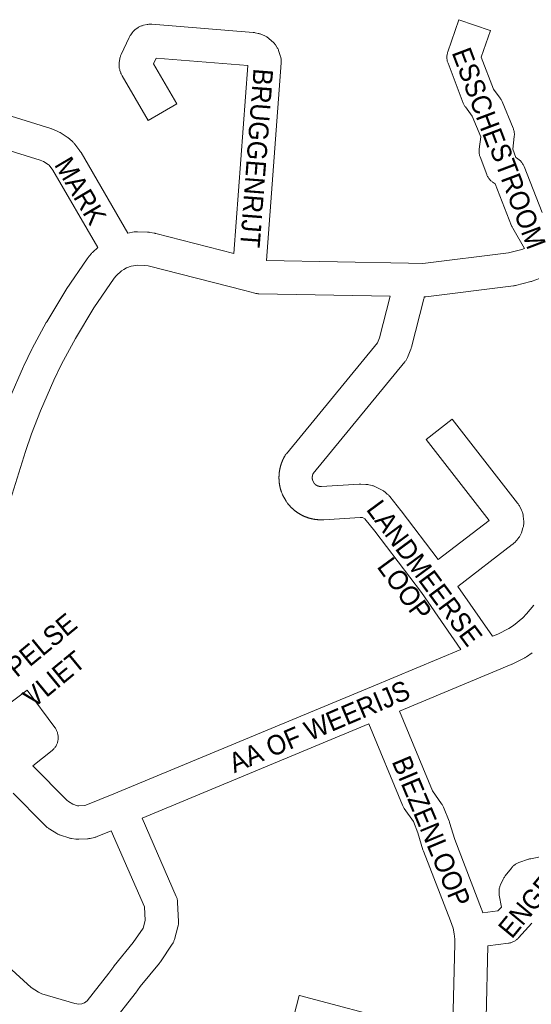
# Paper-space layout 'Layout1' of a CAD drawing. Header units: metres. Extents: x 123097 to 144122, y 392739 to 407589.
# Tile 121 of 256: x 130691 to 130891, y 395011 to 395396. Entities that reach past the tile are written whole.
import ezdxf
from ezdxf.enums import TextEntityAlignment as Align

# ---------------------------------------------------------------- set-up
doc = ezdxf.new("R2010")
doc.units = ezdxf.units.M
doc.header["$MEASUREMENT"] = 0
doc.layers.add('gs-anno-wegen algemeen tekst', color=7, linetype='Continuous', lineweight=0)
doc.layers.add('gs-knt-wegen algemeen', color=7, linetype='Continuous', lineweight=0)
doc.styles.add('Style-Arial', font='arial.ttf')

psp = doc.layouts.get("Layout1")

# ---------------------------------------------------------------- linework, layer by layer
at = {"layer": 'gs-knt-wegen algemeen', "color": 7, "linetype": 'Continuous', "flags": 128}
for points in [[(130774.355, 395305.063), (130779.802, 395378.575), (130744.001, 395381.466), (130742.965, 395379.262), (130752.095, 395363.574, -0.3909113), (130752.092, 395363.561), (130740.855, 395357.022, -0.3716998), (130740.842, 395357.025), (130730.652, 395374.534), (130730.526, 395374.761), (130730.409, 395374.993), (130730.301, 395375.23), (130730.203, 395375.471), (130730.114, 395375.716), (130729.794, 395376.659), (130729.7, 395376.96), (130729.621, 395377.266), (130729.556, 395377.575), (130729.507, 395377.886), (130729.472, 395378.2), (130729.453, 395378.515), (130729.45, 395378.83), (130729.461, 395379.146), (130729.488, 395379.46), (130729.53, 395379.773), (130729.749, 395381.151), (130729.804, 395381.452), (130729.873, 395381.75), (130729.956, 395382.044), (130730.053, 395382.335), (130730.163, 395382.62), (130730.287, 395382.9), (130733.402, 395389.522), (130733.534, 395389.786), (130733.677, 395390.043), (130733.831, 395390.294), (130733.997, 395390.537), (130734.521, 395391.27), (130734.702, 395391.511), (130734.893, 395391.743), (130735.095, 395391.966), (130735.308, 395392.179), (130735.529, 395392.383), (130735.76, 395392.576), (130736, 395392.758), (130736.572, 395393.172), (130736.825, 395393.345), (130737.085, 395393.507), (130737.353, 395393.657), (130737.627, 395393.793), (130737.908, 395393.917), (130738.194, 395394.027), (130738.485, 395394.123), (130738.78, 395394.206), (130739.079, 395394.275), (130740.447, 395394.556), (130740.749, 395394.611), (130741.054, 395394.651), (130741.36, 395394.677), (130741.667, 395394.688), (130741.974, 395394.685), (130742.281, 395394.668), (130781.948, 395391.464), (130782.197, 395391.439), (130782.445, 395391.404), (130782.691, 395391.361), (130783.931, 395391.114), (130784.197, 395391.056), (130784.46, 395390.986), (130784.721, 395390.906), (130784.977, 395390.814), (130785.23, 395390.712), (130786.193, 395390.299), (130786.476, 395390.169), (130786.753, 395390.026), (130787.023, 395389.87), (130787.285, 395389.701), (130787.538, 395389.52), (130787.782, 395389.327), (130789.388, 395387.996), (130789.622, 395387.792), (130789.846, 395387.578), (130790.059, 395387.353), (130790.262, 395387.118), (130790.453, 395386.874), (130790.632, 395386.621), (130791.217, 395385.751), (130791.385, 395385.489), (130791.54, 395385.22), (130791.681, 395384.943), (130791.81, 395384.659), (130791.924, 395384.37), (130792.025, 395384.076), (130792.653, 395382.087), (130792.739, 395381.79), (130792.811, 395381.49)], [(130888.153, 395306.989), (130883.531, 395314.997), (130883.414, 395315.209), (130883.304, 395315.425), (130883.203, 395315.645), (130883.11, 395315.869), (130876.64, 395332.328), (130875.918, 395332.79), (130875.671, 395332.957), (130875.432, 395333.134), (130875.201, 395333.323), (130874.979, 395333.521), (130874.766, 395333.73), (130874.563, 395333.948), (130874.371, 395334.175), (130874.189, 395334.411), (130874.018, 395334.655), (130873.858, 395334.907), (130873.71, 395335.165), (130873.574, 395335.43), (130873.45, 395335.701), (130873.338, 395335.977), (130870.77, 395342.798), (130870.667, 395343.096), (130870.577, 395343.398), (130870.503, 395343.705), (130870.443, 395344.014), (130870.398, 395344.327), (130870.369, 395344.641), (130870.354, 395344.956), (130870.356, 395345.271), (130870.372, 395345.586), (130870.403, 395345.899), (130870.999, 395350.666), (130867.667, 395358.73), (130865.017, 395362.337), (130864.851, 395362.574), (130864.696, 395362.818), (130864.551, 395363.068), (130864.418, 395363.325), (130864.297, 395363.587), (130864.187, 395363.854), (130858.202, 395379.409), (130858.1, 395379.695), (130858.011, 395379.985), (130857.936, 395380.279), (130857.874, 395380.577), (130857.826, 395380.876), (130857.793, 395381.178), (130857.773, 395381.481), (130857.768, 395381.785), (130857.777, 395382.088), (130857.8, 395382.391), (130857.837, 395382.692), (130857.888, 395382.991), (130857.953, 395383.288), (130858.032, 395383.581), (130858.124, 395383.87), (130862.467, 395396.457, -0.3850491), (130862.479, 395396.464), (130874.769, 395392.223, -0.3850482), (130874.775, 395392.211), (130871.207, 395381.868), (130876.026, 395369.344), (130878.628, 395365.802), (130878.808, 395365.543), (130878.976, 395365.277), (130879.13, 395365.002), (130879.271, 395364.721), (130879.399, 395364.433), (130883.689, 395354.05), (130883.799, 395353.765), (130883.895, 395353.475), (130883.978, 395353.181), (130884.047, 395352.884), (130884.102, 395352.583), (130884.142, 395352.28), (130884.169, 395351.976), (130884.181, 395351.671), (130884.179, 395351.365), (130884.162, 395351.06), (130884.132, 395350.757), (130883.522, 395345.881), (130884.762, 395342.586), (130885.44, 395342.152), (130885.7, 395341.976), (130885.951, 395341.788), (130886.193, 395341.589), (130886.425, 395341.378), (130886.646, 395341.155), (130886.857, 395340.923), (130887.055, 395340.681), (130887.243, 395340.429), (130887.417, 395340.169), (130887.579, 395339.901), (130887.728, 395339.625), (130887.864, 395339.342), (130887.986, 395339.053), (130895.05, 395321.085)], [(130848.92, 395288.075), (130848.898, 395287.908), (130848.842, 395287.609), (130848.773, 395287.314), (130843.905, 395268.461), (130843.829, 395268.191), (130843.741, 395267.923), (130843.642, 395267.66), (130842.319, 395264.37), (130842.207, 395264.109), (130842.084, 395263.852), (130841.95, 395263.602), (130841.805, 395263.357), (130841.649, 395263.119), (130841.483, 395262.888), (130841.308, 395262.665), (130805.417, 395219.008), (130805.401, 395218.972), (130805.384, 395218.935), (130805.368, 395218.897), (130805.353, 395218.859), (130805.338, 395218.821), (130805.323, 395218.783), (130805.309, 395218.744), (130805.295, 395218.706), (130805.281, 395218.667), (130805.268, 395218.628), (130805.255, 395218.589), (130805.243, 395218.55), (130805.231, 395218.511), (130805.219, 395218.472), (130805.208, 395218.432), (130805.197, 395218.393), (130805.187, 395218.353), (130805.177, 395218.313), (130805.168, 395218.273), (130805.159, 395218.233), (130805.15, 395218.193), (130805.142, 395218.153), (130805.134, 395218.113), (130805.127, 395218.073), (130805.12, 395218.032), (130805.113, 395217.992), (130805.107, 395217.951), (130805.102, 395217.911), (130805.096, 395217.87), (130805.092, 395217.829), (130805.087, 395217.788), (130805.083, 395217.748), (130805.08, 395217.707), (130805.076, 395217.666), (130805.074, 395217.625), (130805.072, 395217.584), (130805.07, 395217.543), (130805.068, 395217.502), (130805.067, 395217.461), (130805.067, 395217.421), (130805.067, 395217.379), (130805.067, 395217.339), (130805.068, 395217.297), (130805.069, 395217.257), (130805.071, 395217.216), (130805.073, 395217.175), (130805.075, 395217.134), (130805.078, 395217.093), (130805.081, 395217.052), (130805.085, 395217.011), (130805.089, 395216.97), (130805.094, 395216.93), (130805.099, 395216.889), (130805.104, 395216.848), (130805.11, 395216.808), (130805.116, 395216.767), (130805.123, 395216.727), (130805.13, 395216.687), (130805.138, 395216.646), (130805.146, 395216.606), (130805.154, 395216.566), (130805.163, 395216.526), (130805.172, 395216.486), (130805.182, 395216.448), (130805.962, 395215.042), (130805.993, 395215.008), (130806.026, 395214.973), (130806.059, 395214.939), (130806.093, 395214.906), (130806.127, 395214.872), (130806.162, 395214.84), (130806.197, 395214.808), (130806.232, 395214.776), (130806.268, 395214.745), (130806.304, 395214.715), (130806.341, 395214.684), (130806.379, 395214.655), (130806.416, 395214.626), (130806.454, 395214.597), (130806.493, 395214.569), (130806.532, 395214.542), (130806.571, 395214.515), (130806.61, 395214.489), (130806.65, 395214.463), (130806.691, 395214.438), (130806.732, 395214.413), (130806.772, 395214.389), (130806.814, 395214.366), (130806.855, 395214.343), (130806.898, 395214.321), (130806.94, 395214.299), (130806.982, 395214.278), (130807.025, 395214.258), (130807.069, 395214.238), (130807.112, 395214.218), (130807.156, 395214.2), (130807.2, 395214.182), (130807.244, 395214.164), (130807.288, 395214.147), (130807.333, 395214.131), (130807.378, 395214.116), (130807.423, 395214.101), (130807.468, 395214.086), (130807.514, 395214.073), (130807.56, 395214.06), (130807.606, 395214.047), (130807.652, 395214.036), (130807.698, 395214.025), (130807.744, 395214.014), (130807.791, 395214.005), (130807.837, 395213.995), (130807.884, 395213.987), (130807.931, 395213.979), (130807.978, 395213.972), (130808.025, 395213.966), (130808.072, 395213.96), (130808.12, 395213.955), (130808.167, 395213.95), (130808.214, 395213.946), (130808.262, 395213.943), (130808.309, 395213.941), (130808.357, 395213.939), (130808.404, 395213.938), (130808.452, 395213.938), (130808.499, 395213.938), (130808.547, 395213.939), (130808.594, 395213.94), (130808.642, 395213.942), (130808.689, 395213.945), (130808.728, 395213.948), (130823.424, 395214.856), (130823.658, 395214.866), (130823.894, 395214.868), (130824.129, 395214.861), (130825.992, 395214.774), (130826.292, 395214.753), (130826.591, 395214.718), (130826.888, 395214.669), (130827.182, 395214.607), (130828.459, 395214.306), (130828.747, 395214.231), (130829.033, 395214.143), (130829.313, 395214.041), (130829.589, 395213.927), (130829.859, 395213.801), (130832.2, 395212.639), (130832.463, 395212.5), (130832.719, 395212.35), (130832.968, 395212.189), (130833.21, 395212.016), (130833.444, 395211.832), (130834.455, 395210.999), (130834.66, 395210.823), (130834.857, 395210.638), (130835.047, 395210.445), (130835.229, 395210.245), (130835.402, 395210.037), (130839.801, 395204.528), (130839.897, 395204.405), (130854.325, 395185.424), (130874.255, 395200.636), (130849.6, 395232.254, -0.3598595), (130849.601, 395232.267), (130859.854, 395240.262, -0.3527269), (130859.867, 395240.261), (130885.46, 395207.44), (130885.644, 395207.192), (130885.816, 395206.935), (130885.976, 395206.671), (130886.123, 395206.399), (130886.984, 395204.714), (130887.122, 395204.428), (130887.245, 395204.135), (130887.354, 395203.836), (130887.449, 395203.532), (130887.528, 395203.224), (130887.593, 395202.913), (130887.642, 395202.599), (130887.675, 395202.283), (130887.837, 395200.302), (130887.854, 395200.013), (130887.859, 395199.724), (130887.85, 395199.434), (130887.829, 395199.146), (130887.795, 395198.858), (130887.748, 395198.573), (130887.688, 395198.29), (130887.616, 395198.01), (130887.532, 395197.733), (130886.91, 395195.846), (130886.813, 395195.573), (130886.704, 395195.305), (130886.584, 395195.041), (130886.451, 395194.784), (130886.308, 395194.532), (130886.153, 395194.287), (130885.988, 395194.05), (130885.812, 395193.819), (130885.626, 395193.597), (130884.317, 395192.101), (130884.142, 395191.909), (130883.959, 395191.723), (130883.769, 395191.545), (130883.572, 395191.375), (130883.368, 395191.213), (130861.989, 395174.894), (130875.568, 395155.362)], [(130683.046, 395126.527), (130693.488, 395134.273, -0.3846126), (130693.501, 395134.271), (130704.35, 395119.646), (130704.529, 395119.392), (130704.696, 395119.13), (130704.85, 395118.86), (130704.991, 395118.582), (130705.119, 395118.299), (130705.233, 395118.009), (130705.333, 395117.714), (130705.419, 395117.415), (130705.491, 395117.113), (130705.548, 395116.807), (130705.59, 395116.499), (130705.617, 395116.189), (130705.63, 395115.878), (130705.628, 395115.567), (130705.611, 395115.256), (130705.579, 395114.947), (130705.532, 395114.639), (130705.471, 395114.334), (130705.395, 395114.032), (130705.305, 395113.734), (130705.201, 395113.441), (130705.083, 395113.153), (130704.951, 395112.871), (130704.806, 395112.596), (130704.648, 395112.328), (130704.477, 395112.068), (130704.294, 395111.816), (130704.1, 395111.574), (130703.894, 395111.341), (130703.677, 395111.118), (130703.449, 395110.905), (130703.212, 395110.704), (130695.73, 395104.66)], [(130796.694, 395002.308), (130800.009, 395014.879, -0.3846119), (130800.02, 395014.886), (130840.445, 395004.228)]]:
    psp.add_lwpolyline(points, format="xyb", dxfattribs=at)
for points in [[(130792.811, 395381.49), (130792.868, 395381.186), (130792.911, 395380.88), (130792.94, 395380.572), (130792.954, 395380.264), (130792.953, 395379.955), (130792.937, 395379.646), (130787.204, 395302.276)], [(130665.668, 395365.359), (130702.723, 395353.9), (130702.959, 395353.823), (130703.191, 395353.736), (130705.22, 395352.935), (130705.511, 395352.811), (130705.797, 395352.674), (130706.075, 395352.522), (130706.346, 395352.358), (130709.186, 395350.534), (130709.425, 395350.372), (130709.657, 395350.201), (130709.881, 395350.019), (130710.097, 395349.828), (130711.336, 395348.677), (130711.543, 395348.476), (130711.741, 395348.266), (130711.93, 395348.047), (130712.108, 395347.821), (130714.138, 395345.125), (130714.288, 395344.917), (130714.43, 395344.703), (130714.563, 395344.484), (130732.857, 395313.037)], [(130721.104, 395307.349), (130703.503, 395337.603), (130702.054, 395339.529), (130701.663, 395339.891), (130699.845, 395341.059), (130698.639, 395341.535), (130661.874, 395352.904)], [(130922.826, 395313.957), (130904.971, 395301.142), (130904.792, 395301.018), (130904.61, 395300.901), (130900.794, 395298.531), (130900.434, 395298.323), (130898.277, 395297.167), (130898.07, 395297.061), (130897.859, 395296.962), (130894.511, 395295.465), (130894.297, 395295.374), (130894.079, 395295.29), (130891.198, 395294.242), (130890.896, 395294.141), (130890.589, 395294.054), (130884.654, 395292.533), (130884.385, 395292.47), (130884.113, 395292.418), (130883.839, 395292.378), (130849.494, 395288.119), (130849.186, 395288.089), (130848.92, 395288.075)], [(130732.857, 395313.037), (130735.308, 395313.457), (130735.571, 395313.497), (130735.837, 395313.526), (130736.103, 395313.544), (130736.37, 395313.551), (130736.637, 395313.547), (130740.526, 395313.41), (130740.777, 395313.396), (130741.027, 395313.373), (130741.276, 395313.34), (130741.523, 395313.298), (130743.437, 395312.931), (130743.628, 395312.891), (130743.819, 395312.845), (130774.355, 395305.063)], [(130685.269, 395244.975), (130686.552, 395248.298), (130686.663, 395248.567), (130692.071, 395260.904), (130692.179, 395261.137), (130695.339, 395267.634), (130695.462, 395267.875), (130700.969, 395278.094), (130701.048, 395278.236), (130701.131, 395278.376), (130708.598, 395290.711), (130708.694, 395290.864), (130708.793, 395291.015), (130716.933, 395302.916), (130717.083, 395303.127), (130717.242, 395303.332), (130718.486, 395304.872), (130718.648, 395305.065), (130718.818, 395305.252), (130718.995, 395305.432), (130719.179, 395305.605), (130721.104, 395307.349)], [(130787.204, 395302.276), (130842.707, 395301.207), (130848.354, 395301.098), (130881.824, 395305.248), (130887.048, 395306.587), (130888.153, 395306.989)], [(130835.587, 395288.322), (130784.128, 395289.313), (130783.829, 395289.326), (130783.53, 395289.352), (130783.233, 395289.393), (130782.938, 395289.446), (130782.646, 395289.514), (130778.665, 395290.529), (130740.793, 395300.18), (130739.565, 395300.416), (130736.848, 395300.511), (130734.254, 395300.066), (130732.42, 395299.396), (130731.363, 395298.845), (130730.434, 395298.233), (130728.296, 395296.297), (130727.533, 395295.352), (130719.643, 395283.814), (130712.353, 395271.773), (130706.988, 395261.818), (130703.944, 395255.558), (130698.646, 395243.472), (130695.208, 395234.57), (130692.789, 395227.631), (130687, 395208.861)], [(130863.274, 395150.237), (130847.824, 395172.462), (130829.578, 395196.465), (130825.69, 395201.334), (130824.757, 395201.797), (130823.874, 395201.839), (130809.547, 395200.953), (130809.42, 395200.945), (130809.292, 395200.939), (130809.164, 395200.933), (130809.038, 395200.928), (130808.91, 395200.924), (130808.782, 395200.921), (130808.655, 395200.919), (130808.528, 395200.918), (130808.4, 395200.918), (130808.272, 395200.919), (130808.145, 395200.921), (130808.018, 395200.923), (130807.89, 395200.927), (130807.763, 395200.932), (130807.635, 395200.938), (130807.509, 395200.945), (130807.381, 395200.953), (130807.254, 395200.962), (130807.126, 395200.972), (130807, 395200.983), (130806.873, 395200.994), (130806.746, 395201.007), (130806.619, 395201.021), (130806.493, 395201.036), (130806.366, 395201.052), (130806.239, 395201.069), (130806.113, 395201.086), (130805.988, 395201.105), (130805.861, 395201.125), (130805.735, 395201.146), (130805.609, 395201.167), (130805.485, 395201.19), (130805.359, 395201.213), (130805.234, 395201.238), (130805.109, 395201.264), (130804.985, 395201.29), (130804.86, 395201.318), (130804.736, 395201.346), (130804.611, 395201.376), (130804.488, 395201.406), (130804.364, 395201.437), (130804.241, 395201.47), (130804.117, 395201.503), (130803.995, 395201.537), (130803.873, 395201.572), (130803.75, 395201.609), (130803.628, 395201.646), (130803.507, 395201.683), (130803.385, 395201.723), (130803.264, 395201.763), (130803.143, 395201.804), (130803.023, 395201.845), (130802.903, 395201.888), (130802.783, 395201.932), (130802.663, 395201.976), (130802.545, 395202.022), (130802.426, 395202.068), (130802.307, 395202.116), (130802.189, 395202.164), (130802.072, 395202.213), (130801.955, 395202.263), (130801.838, 395202.314), (130801.721, 395202.366), (130801.606, 395202.419), (130801.49, 395202.473), (130801.374, 395202.527), (130801.259, 395202.583), (130801.146, 395202.639), (130801.032, 395202.697), (130800.918, 395202.755), (130800.805, 395202.814), (130800.693, 395202.874), (130800.581, 395202.935), (130800.469, 395202.996), (130800.357, 395203.059), (130800.248, 395203.122), (130800.137, 395203.187), (130800.027, 395203.252), (130799.918, 395203.318), (130799.81, 395203.384), (130799.702, 395203.452), (130799.594, 395203.521), (130799.487, 395203.59), (130799.381, 395203.66), (130799.275, 395203.731), (130799.17, 395203.803), (130799.065, 395203.876), (130798.961, 395203.949), (130798.857, 395204.023), (130798.754, 395204.099), (130798.651, 395204.175), (130798.55, 395204.251), (130798.449, 395204.328), (130798.348, 395204.407), (130798.247, 395204.486), (130798.149, 395204.565), (130798.05, 395204.646), (130797.951, 395204.727), (130797.853, 395204.81), (130797.757, 395204.892), (130797.661, 395204.976), (130797.565, 395205.06), (130797.47, 395205.145), (130797.376, 395205.231), (130797.282, 395205.317), (130797.189, 395205.405), (130797.096, 395205.493), (130797.006, 395205.581), (130796.914, 395205.671), (130796.824, 395205.761), (130796.734, 395205.852), (130796.646, 395205.943), (130796.558, 395206.035), (130796.47, 395206.128), (130796.384, 395206.222), (130796.298, 395206.316), (130796.213, 395206.411), (130796.128, 395206.507), (130796.044, 395206.603), (130795.962, 395206.699), (130795.88, 395206.797), (130795.798, 395206.895), (130795.717, 395206.994), (130795.638, 395207.093), (130795.559, 395207.193), (130795.48, 395207.294), (130795.403, 395207.395), (130795.326, 395207.496), (130795.156, 395207.736), (130794.996, 395207.983), (130794.847, 395208.237), (130793.479, 395210.703), (130793.357, 395210.935), (130793.243, 395211.172), (130793.14, 395211.413), (130793.046, 395211.658), (130793.007, 395211.767), (130792.969, 395211.876), (130792.932, 395211.986), (130792.896, 395212.095), (130792.86, 395212.205), (130792.825, 395212.315), (130792.791, 395212.426), (130792.757, 395212.536), (130792.725, 395212.647), (130792.692, 395212.758), (130792.661, 395212.869), (130792.631, 395212.98), (130792.601, 395213.092), (130792.572, 395213.204), (130792.544, 395213.316), (130792.517, 395213.428), (130792.49, 395213.54), (130792.464, 395213.653), (130792.439, 395213.766), (130792.415, 395213.878), (130792.391, 395213.992), (130792.368, 395214.105), (130792.346, 395214.219), (130792.325, 395214.332), (130792.305, 395214.446), (130792.285, 395214.56), (130792.266, 395214.674), (130792.248, 395214.787), (130792.231, 395214.902), (130792.214, 395215.016), (130792.198, 395215.131), (130792.183, 395215.245), (130792.169, 395215.36), (130792.155, 395215.475), (130792.144, 395215.586), (130792.143, 395215.59), (130792.143, 395215.594), (130792.131, 395215.704), (130792.12, 395215.819), (130792.109, 395215.935), (130792.1, 395216.05), (130792.091, 395216.164), (130792.083, 395216.28), (130792.076, 395216.396), (130792.07, 395216.511), (130792.064, 395216.626), (130792.059, 395216.741), (130792.055, 395216.857), (130792.052, 395216.973), (130792.05, 395217.088), (130792.048, 395217.203), (130792.047, 395217.319), (130792.047, 395217.435), (130792.048, 395217.55), (130792.049, 395217.665), (130792.051, 395217.781), (130792.054, 395217.897), (130792.058, 395218.012), (130792.063, 395218.127), (130792.068, 395218.243), (130792.075, 395218.359), (130792.082, 395218.473), (130792.089, 395218.589), (130792.098, 395218.704), (130792.107, 395218.82), (130792.117, 395218.934), (130792.128, 395219.049), (130792.14, 395219.164), (130792.153, 395219.28), (130792.166, 395219.393), (130792.18, 395219.508), (130792.195, 395219.623), (130792.21, 395219.738), (130792.227, 395219.851), (130792.244, 395219.966), (130792.262, 395220.08), (130792.281, 395220.195), (130792.3, 395220.308), (130792.32, 395220.422), (130792.342, 395220.536), (130792.363, 395220.649), (130792.386, 395220.762), (130792.409, 395220.875), (130792.434, 395220.988), (130792.459, 395221.101), (130792.484, 395221.213), (130792.511, 395221.326), (130792.538, 395221.439), (130792.566, 395221.551), (130792.595, 395221.662), (130792.624, 395221.774), (130792.655, 395221.886), (130792.686, 395221.997), (130792.717, 395222.107), (130792.75, 395222.219), (130792.783, 395222.33), (130792.817, 395222.44), (130792.852, 395222.549), (130792.888, 395222.66), (130792.924, 395222.77), (130792.961, 395222.879), (130792.999, 395222.988), (130793.037, 395223.097), (130793.077, 395223.206), (130793.117, 395223.314), (130793.157, 395223.422), (130793.199, 395223.53), (130793.242, 395223.638), (130793.285, 395223.745), (130793.328, 395223.851), (130793.372, 395223.958), (130793.418, 395224.065), (130793.464, 395224.171), (130793.51, 395224.276), (130793.557, 395224.382), (130793.606, 395224.487), (130793.655, 395224.592), (130793.704, 395224.695), (130793.754, 395224.8), (130793.805, 395224.904), (130793.857, 395225.007), (130793.909, 395225.11), (130793.962, 395225.212), (130794.016, 395225.315), (130794.07, 395225.417), (130794.125, 395225.518), (130794.181, 395225.619), (130794.237, 395225.72), (130794.295, 395225.821), (130794.352, 395225.92), (130794.488, 395226.143), (130794.633, 395226.36), (130794.786, 395226.571), (130794.947, 395226.775), (130830.613, 395270.158), (130831.404, 395272.126), (130835.587, 395288.322)], [(130875.568, 395155.362), (130877.682, 395156.244), (130882.072, 395158.463), (130883.789, 395159.58), (130887.506, 395162.62), (130888.956, 395164.096), (130891.734, 395167.574)], [(130695.73, 395104.66), (130708.948, 395091.355), (130709.614, 395090.759), (130711.296, 395089.729), (130713.173, 395089.125), (130713.67, 395089.059), (130715.837, 395089.163), (130716.388, 395089.29), (130727.37, 395093.766), (130828.233, 395135.634), (130863.274, 395150.237)], [(130891.185, 395148.859), (130888.874, 395147.356), (130888.674, 395147.231), (130888.47, 395147.113), (130888.262, 395147.003), (130883.344, 395144.517), (130883.13, 395144.414), (130882.914, 395144.319), (130875.727, 395141.321), (130839.232, 395126.112)], [(130839.232, 395126.112), (130852.141, 395094.941), (130855.717, 395089.893), (130855.888, 395089.64), (130856.047, 395089.378), (130856.193, 395089.11), (130856.327, 395088.835), (130856.447, 395088.553), (130858.628, 395083.115), (130858.733, 395082.836), (130858.825, 395082.552), (130860.817, 395075.869), (130871.374, 395048.706), (130871.474, 395048.431), (130871.896, 395047.182)], [(130827.211, 395121.112), (130738.465, 395084.274)], [(130860.063, 395004.023), (130860.841, 395035.094), (130860.827, 395036.975), (130860.603, 395038.984), (130860.168, 395041.216), (130859.185, 395044.126), (130848.586, 395071.398), (130848.496, 395071.645), (130848.415, 395071.896), (130846.433, 395078.546), (130844.649, 395082.993), (130841.094, 395088.011), (130840.931, 395088.252), (130840.779, 395088.5), (130840.638, 395088.756), (130840.509, 395089.017), (130840.391, 395089.283), (130827.211, 395121.112)], [(130726.421, 395079.319), (130720.82, 395077.036), (130720.577, 395076.943), (130720.331, 395076.86), (130720.082, 395076.786), (130719.83, 395076.722), (130718.2, 395076.345), (130717.914, 395076.286), (130717.625, 395076.239), (130717.335, 395076.206), (130717.043, 395076.185), (130713.707, 395076.026), (130713.416, 395076.019), (130713.125, 395076.025), (130712.834, 395076.043), (130712.545, 395076.075), (130710.886, 395076.294), (130710.598, 395076.339), (130710.311, 395076.397), (130710.027, 395076.467), (130709.747, 395076.55), (130706.567, 395077.572), (130706.274, 395077.675), (130705.986, 395077.791), (130705.704, 395077.92), (130705.428, 395078.063), (130705.159, 395078.219), (130702.311, 395079.964), (130702.065, 395080.123), (130701.826, 395080.292), (130701.595, 395080.472), (130701.373, 395080.662), (130700.126, 395081.777), (130699.984, 395081.907), (130699.847, 395082.042), (130687.998, 395093.97)], [(130738.465, 395084.274), (130751.842, 395053.634), (130751.955, 395053.357), (130752.056, 395053.076), (130752.143, 395052.791), (130752.217, 395052.502), (130752.278, 395052.209), (130752.326, 395051.914), (130752.359, 395051.618), (130752.379, 395051.32), (130752.714, 395043.829), (130752.721, 395043.54), (130752.715, 395043.252), (130752.696, 395042.964), (130752.664, 395042.677), (130752.619, 395042.391), (130752.562, 395042.108), (130752.492, 395041.828), (130751.137, 395036.85), (130751.051, 395036.559), (130750.951, 395036.273), (130750.838, 395035.991), (130750.712, 395035.715), (130750.573, 395035.446), (130750.421, 395035.183), (130750.258, 395034.927), (130745.654, 395028.081), (130745.476, 395027.829), (130745.286, 395027.587), (130737.775, 395018.425), (130735.892, 395015.839), (130735.74, 395015.638)], [(130649.111, 395062.848), (130650.735, 395058.845), (130651.162, 395058.147), (130651.661, 395057.511), (130695.052, 395017.991), (130697.974, 395016.16), (130699.215, 395015.597), (130712.084, 395011.728), (130713.674, 395011.489), (130714.857, 395011.633), (130715.959, 395012.086), (130716.972, 395012.873), (130725.441, 395023.605), (130727.359, 395026.24), (130727.471, 395026.389), (130727.588, 395026.535), (130735.022, 395035.603), (130738.856, 395041.304), (130739.662, 395044.265), (130739.426, 395049.531), (130726.421, 395079.319)], [(130871.896, 395047.182), (130877.76, 395047.962), (130879.155, 395049.515), (130878.275, 395054.209), (130878.225, 395054.516), (130878.19, 395054.825), (130878.17, 395055.136), (130878.164, 395055.447), (130878.173, 395055.758), (130878.198, 395056.069), (130878.237, 395056.378), (130878.29, 395056.684), (130878.359, 395056.988), (130878.441, 395057.288), (130878.538, 395057.584), (130878.649, 395057.875), (130878.774, 395058.16), (130879.824, 395060.411), (130879.955, 395060.675), (130880.097, 395060.933), (130880.251, 395061.184), (130880.416, 395061.428), (130880.592, 395061.664), (130882.993, 395064.741), (130883.19, 395064.982), (130883.399, 395065.213), (130883.618, 395065.434), (130883.848, 395065.644), (130884.088, 395065.843), (130884.336, 395066.03), (130884.594, 395066.205), (130884.859, 395066.368), (130885.133, 395066.517), (130885.412, 395066.654), (130885.699, 395066.777), (130885.99, 395066.886), (130889.666, 395068.162), (130889.899, 395068.238), (130890.135, 395068.305), (130890.374, 395068.364), (130890.614, 395068.413), (130894.299, 395069.096)], [(130890.989, 395043.204), (130885.841, 395037.474), (130885.63, 395037.251), (130885.41, 395037.038), (130885.18, 395036.836), (130884.94, 395036.644), (130884.692, 395036.464), (130884.435, 395036.296), (130884.171, 395036.141), (130883.9, 395035.997), (130883.622, 395035.867), (130883.339, 395035.75), (130883.05, 395035.647), (130882.757, 395035.557), (130882.46, 395035.481), (130882.159, 395035.419), (130881.856, 395035.372), (130873.846, 395034.306)], [(130873.846, 395034.306), (130873.141, 395006.189)], [(130735.74, 395015.638), (130726.701, 395004.185)]]:
    psp.add_lwpolyline(points, dxfattribs=at)

# ---------------------------------------------------------------- texts
at = {"layer": 'gs-anno-wegen algemeen tekst', "color": 7, "style": 'Style-Arial', "width": 0.909091}
for s, rotation, p in [('ESSCHE', 290.66872, (130870.263, 395366.192)), ('BRUGGENRIJT', 265.64175, (130783.304, 395342.33)), ('STROOM', 290.66872, (130885.548, 395327.461)), ('MARK', 300.53118, (130714.39, 395329.569)), ('LANDMEERSE', 306.46845, (130849.036, 395180.126)), ('LOOP', 306.25746, (130841.257, 395173.842)), ('UPPELSE', 39.49711, (130693.881, 395147.673)), ('VLIET', 39.49711, (130703.988, 395138.615)), ('AA OF WEERIJS', 23.02633, (130807.826, 395120.111)), ('BIEZENLOOP', 292.72472, (130851.684, 395079.083))]:
    psp.add_text(s, height=7.7, rotation=rotation, dxfattribs=at).set_placement(p, align=Align.MIDDLE_CENTER)
at = {"layer": 'gs-anno-wegen algemeen tekst', "color": 7, "insert": (130897.451, 395059.88), "char_height": 7.7, "attachment_point": 5, "rotation": 50.27731, "line_spacing_factor": 0.6, "style": 'Style-Arial'}
psp.add_mtext('\\H1x;\\W0.909091;ENGEBEEK', dxfattribs=at)

doc.saveas('drawing.dxf')
